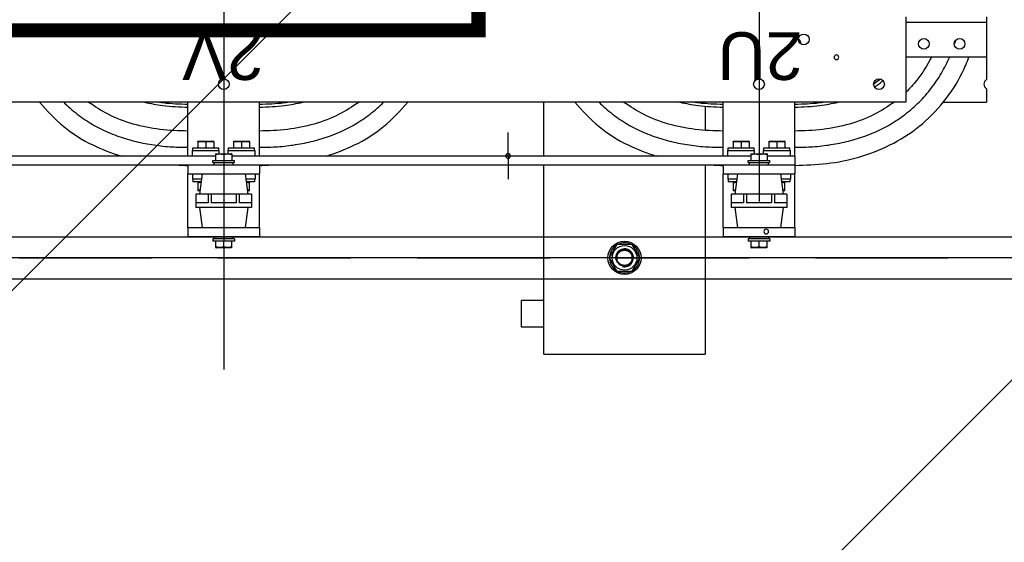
# Model space of a CAD drawing. Header units: centimetres. Extents: x -228435 to 111511, y -89367 to 428125.
# Tile 133 of 216: x -69684 to -68507, y 99900 to 100525. Entities that reach past the tile are written whole.
import ezdxf
from ezdxf.enums import TextEntityAlignment as Align

# ---------------------------------------------------------------- set-up
doc = ezdxf.new("R2010")
doc.units = ezdxf.units.CM
doc.header["$LTSCALE"] = 50
doc.linetypes.add('CENTER', pattern=[2, 1.25, -0.25, 0.25, -0.25])
doc.linetypes.add('HIDDEN2', pattern=[4.7625, 3.175, -1.5875])
doc.layers.get('0').update_dxf_attribs({"color": 8})
for name, color, linetype in [('ARCH_INFO_AREA_ETYKIETY_200', 8, 'Continuous'), ('ARCH_POMOCNICZE_IST', 8, 'HIDDEN2'), ('ARCH_WIDOK_IST', 8, 'Continuous')]:
    doc.layers.add(name, color=color, linetype=linetype)
doc.layers.add('ARCH_WIDOK', color=8, linetype='Continuous', lineweight=13)
doc.layers.add('EL_Transformator RESIBLOC', color=8, linetype='Continuous', lineweight=25)
doc.styles.add('Arial', font='ARIAL.TTF')
doc.styles.add('TEXTSTYLE_4', font='txt', dxfattribs={"width": 0.8})

# ---------------------------------------------------------------- blocks, each defined once
blk = doc.blocks.new('resibloc 20-04')
at = {"layer": 'EL_Transformator RESIBLOC', "linetype": 'CENTER'}
for p, q in [((9003.69, 19103.85), (9003.69, 19118.51)), ((9003.69, 19093.5), (9003.69, 19103.14)), ((8939.69, 19093.5), (8939.69, 19098.42)), ((8969.69, 19092.97), (8969.69, 19095.75)), ((8939.69, 19064.15), (8939.69, 19092.79)), ((8969.69, 19092.97), (8969.69, 19090.18)), ((9003.69, 19064.15), (9003.69, 19092.79))]:
    blk.add_line(p, q, dxfattribs=at)
at = {"layer": 'EL_Transformator RESIBLOC', "linetype": 'Continuous'}
for p, q in [((8946.12, 19094.04), (8946.12, 19116.65)), ((8965.41, 19116.65), (8946.12, 19116.65)), ((8965.41, 19116.65), (8965.41, 19094.04)), ((8965.41, 19113.44), (8968.09, 19113.44)), ((8968.09, 19113.44), (8968.09, 19110.23)), ((8965.41, 19110.23), (8968.09, 19110.23)), ((8954.84, 19106.76), (8953.91, 19105.15)), ((8956.69, 19106.76), (8954.84, 19106.76)), ((8957.62, 19105.15), (8956.69, 19106.76)), ((8953.91, 19105.15), (8954.84, 19103.55)), ((8954.02, 19105.35), (8953.98, 19105.35)), ((8953.98, 19104.96), (8954.02, 19104.96)), ((8956.69, 19103.55), (8957.62, 19105.15)), ((8938.73, 19103.92), (8938.81, 19103.95)), ((8938.73, 19103.92), (8938.73, 19103.14)), ((8938.81, 19103.95), (8940.58, 19103.95)), ((8939.69, 19103.85), (8939.69, 19103.14)), ((8940.66, 19103.92), (8940.58, 19103.95)), ((8940.66, 19103.14), (8940.66, 19103.92)), ((9002.73, 19103.92), (9002.81, 19103.95)), ((9002.73, 19103.92), (9002.73, 19103.14)), ((9002.81, 19103.95), (9004.58, 19103.95)), ((9003.69, 19103.85), (9003.69, 19103.14)), ((9004.66, 19103.92), (9004.58, 19103.95)), ((9004.66, 19103.14), (9004.66, 19103.92)), ((8935.41, 19101.54), (8935.41, 19102.61)), ((8943.98, 19102.61), (8935.41, 19102.61)), ((8938.41, 19102.88), (8938.41, 19103.14)), ((8938.41, 19103.14), (8940.98, 19103.14)), ((8938.41, 19102.88), (8940.98, 19102.88)), ((8938.56, 19102.61), (8938.56, 19102.88)), ((8940.82, 19102.61), (8940.82, 19102.88)), ((8940.98, 19102.88), (8940.98, 19103.14)), ((8943.98, 19101.54), (8943.98, 19102.61)), ((8954.84, 19103.55), (8956.69, 19103.55)), ((8999.41, 19101.54), (8999.41, 19102.61)), ((9007.98, 19102.61), (8999.41, 19102.61)), ((9002.41, 19102.88), (9002.41, 19103.14)), ((9002.41, 19103.14), (9004.98, 19103.14)), ((9002.41, 19102.88), (9004.98, 19102.88)), ((9002.56, 19102.61), (9002.56, 19102.88)), ((9004.82, 19102.61), (9004.82, 19102.88)), ((9004.98, 19102.88), (9004.98, 19103.14)), ((9007.98, 19101.54), (9007.98, 19102.61)), ((8935.41, 19101.54), (8935.41, 19095.11)), ((8943.98, 19101.54), (8935.41, 19101.54)), ((8936.82, 19099.13), (8937.12, 19101.54)), ((8942.57, 19099.13), (8942.27, 19101.54)), ((8943.98, 19101.54), (8943.98, 19095.11)), ((8999.41, 19101.54), (8999.41, 19095.11)), ((9007.98, 19101.54), (8999.41, 19101.54)), ((9000.82, 19099.13), (9001.12, 19101.54)), ((9006.57, 19099.13), (9006.27, 19101.54)), ((9007.98, 19101.54), (9007.98, 19095.11)), ((8936.37, 19097.52), (8936.37, 19099.13)), ((8936.37, 19099.13), (8943.02, 19099.13)), ((8943.02, 19097.52), (8943.02, 19099.13)), ((9000.37, 19097.52), (9000.37, 19099.13)), ((9000.37, 19099.13), (9007.02, 19099.13)), ((9007.02, 19097.52), (9007.02, 19099.13)), ((8936.38, 19097.52), (8936.38, 19098.59)), ((8936.38, 19098.59), (8937.86, 19098.59)), ((8937.86, 19097.52), (8937.86, 19098.59)), ((8938.21, 19097.52), (8938.21, 19098.59)), ((8938.21, 19098.59), (8941.18, 19098.59)), ((8941.18, 19097.52), (8941.18, 19098.59)), ((8941.53, 19097.52), (8941.53, 19098.59)), ((8941.53, 19098.59), (8943.01, 19098.59)), ((8943.01, 19097.52), (8943.01, 19098.59)), ((9000.38, 19097.52), (9000.38, 19098.59)), ((9000.38, 19098.59), (9001.86, 19098.59)), ((9001.86, 19097.52), (9001.86, 19098.59)), ((9002.21, 19097.52), (9002.21, 19098.59)), ((9002.21, 19098.59), (9005.18, 19098.59)), ((9005.18, 19097.52), (9005.18, 19098.59)), ((9005.53, 19097.52), (9005.53, 19098.59)), ((9005.53, 19098.59), (9007.01, 19098.59)), ((9007.01, 19097.52), (9007.01, 19098.59)), ((8936.37, 19097.52), (8943.02, 19097.52)), ((8936.59, 19097.11), (8936.66, 19097.14)), ((8936.59, 19097.11), (8936.59, 19096.1)), ((8936.66, 19097.14), (8936.87, 19097.14)), ((8937.12, 19095.11), (8936.82, 19097.52)), ((8942.27, 19095.11), (8942.57, 19097.52)), ((8942.52, 19097.14), (8942.73, 19097.14)), ((8942.8, 19097.11), (8942.73, 19097.14)), ((8942.8, 19096.1), (8942.8, 19097.11)), ((9000.37, 19097.52), (9007.02, 19097.52)), ((9000.59, 19097.11), (9000.66, 19097.14)), ((9000.59, 19097.11), (9000.59, 19096.1)), ((9000.66, 19097.14), (9000.87, 19097.14)), ((9001.12, 19095.11), (9000.82, 19097.52)), ((9006.27, 19095.11), (9006.57, 19097.52)), ((9006.52, 19097.14), (9006.73, 19097.14)), ((9006.8, 19097.11), (9006.73, 19097.14)), ((9006.8, 19096.1), (9006.8, 19097.11)), ((8935.94, 19095.11), (8935.94, 19095.75)), ((8935.94, 19095.75), (8937.04, 19095.75)), ((8936, 19095.75), (8936, 19096.07)), ((8936, 19096.07), (8937, 19096.07)), ((8936.66, 19096.07), (8936.59, 19096.1)), ((8942.35, 19095.75), (8943.44, 19095.75)), ((8942.39, 19096.07), (8943.39, 19096.07)), ((8942.73, 19096.07), (8942.8, 19096.1)), ((8943.39, 19095.75), (8943.39, 19096.07)), ((8943.44, 19095.11), (8943.44, 19095.75)), ((8999.94, 19095.11), (8999.94, 19095.75)), ((8999.94, 19095.75), (9001.04, 19095.75)), ((9000, 19095.75), (9000, 19096.07)), ((9000, 19096.07), (9001, 19096.07)), ((9000.66, 19096.07), (9000.59, 19096.1)), ((9006.35, 19095.75), (9007.44, 19095.75)), ((9006.39, 19096.07), (9007.39, 19096.07)), ((9006.73, 19096.07), (9006.8, 19096.1)), ((9007.39, 19095.75), (9007.39, 19096.07)), ((9007.44, 19095.11), (9007.44, 19095.75)), ((8935.41, 19092.97), (8935.41, 19095.11)), ((8943.98, 19095.11), (8935.41, 19095.11)), ((8943.98, 19094.04), (8943.98, 19095.11)), ((8999.41, 19094.04), (8999.41, 19095.11)), ((9007.98, 19095.11), (8999.41, 19095.11)), ((9007.98, 19094.04), (9007.98, 19095.11)), ((8943.98, 19094.04), (8935.41, 19094.04)), ((8938.41, 19093.77), (8938.41, 19093.5)), ((8940.98, 19093.77), (8938.41, 19093.77)), ((8940.98, 19093.5), (8938.41, 19093.5)), ((8938.57, 19094.04), (8938.57, 19093.77)), ((8938.73, 19092.73), (8938.73, 19093.5)), ((8939.69, 19092.79), (8939.69, 19093.5)), ((8940.66, 19092.73), (8940.66, 19093.5)), ((8940.83, 19094.04), (8940.83, 19093.77)), ((8940.98, 19093.77), (8940.98, 19093.5)), ((8999.41, 19094.04), (8943.98, 19094.04)), ((9007.98, 19094.04), (8999.41, 19094.04)), ((9002.41, 19093.77), (9002.41, 19093.5)), ((9004.98, 19093.77), (9002.41, 19093.77)), ((9004.98, 19093.5), (9002.41, 19093.5)), ((9002.57, 19094.04), (9002.57, 19093.77)), ((9002.73, 19092.73), (9002.73, 19093.5)), ((9003.69, 19092.79), (9003.69, 19093.5)), ((9004.66, 19092.73), (9004.66, 19093.5)), ((9004.83, 19094.04), (9004.83, 19093.77)), ((9004.98, 19093.77), (9004.98, 19093.5)), ((9063.41, 19094.04), (9007.98, 19094.04)), ((8935.41, 19092.97), (8935.41, 19086.54)), ((8938.73, 19092.97), (8935.41, 19092.97)), ((8935.94, 19092.97), (8935.94, 19092.32)), ((8939.16, 19092.32), (8935.94, 19092.32)), ((8936, 19092.32), (8936, 19092)), ((8938.73, 19092.73), (8938.81, 19092.7)), ((8940.58, 19092.7), (8938.81, 19092.7)), ((8939.11, 19092.32), (8939.11, 19092)), ((8939.16, 19092.7), (8939.16, 19092.32)), ((8940.23, 19092.7), (8940.23, 19092.32)), ((8943.44, 19092.32), (8940.23, 19092.32)), ((8940.28, 19092.32), (8940.28, 19092)), ((8940.66, 19092.73), (8940.58, 19092.7)), ((9002.73, 19092.97), (8940.66, 19092.97)), ((8943.39, 19092.32), (8943.39, 19092)), ((8943.44, 19092.97), (8943.44, 19092.32)), ((8943.98, 19092.97), (8943.98, 19086.54)), ((8965.41, 19092.97), (8965.41, 19086.54)), ((8999.41, 19092.97), (8999.41, 19086.54)), ((8999.94, 19092.97), (8999.94, 19092.32)), ((9003.16, 19092.32), (8999.94, 19092.32)), ((9000, 19092.32), (9000, 19092)), ((9002.73, 19092.73), (9002.81, 19092.7)), ((9004.58, 19092.7), (9002.81, 19092.7)), ((9003.11, 19092.32), (9003.11, 19092)), ((9003.16, 19092.7), (9003.16, 19092.32)), ((9004.23, 19092.7), (9004.23, 19092.32)), ((9007.44, 19092.32), (9004.23, 19092.32)), ((9004.28, 19092.32), (9004.28, 19092)), ((9004.66, 19092.73), (9004.58, 19092.7)), ((9066.73, 19092.97), (9004.66, 19092.97)), ((9007.39, 19092.32), (9007.39, 19092)), ((9007.44, 19092.97), (9007.44, 19092.32)), ((9007.98, 19092.97), (9007.98, 19086.54)), ((8939.11, 19092), (8936, 19092)), ((8936.58, 19091.23), (8936.66, 19091.2)), ((8936.59, 19091.23), (8936.59, 19092)), ((8938.44, 19091.2), (8936.66, 19091.2)), ((8937.55, 19091.29), (8937.55, 19092)), ((8938.52, 19091.23), (8938.44, 19091.2)), ((8938.52, 19091.23), (8938.52, 19092)), ((8943.39, 19092), (8940.28, 19092)), ((8940.87, 19091.23), (8940.87, 19092)), ((8940.87, 19091.23), (8940.95, 19091.2)), ((8942.73, 19091.2), (8940.95, 19091.2)), ((8941.84, 19091.29), (8941.84, 19092)), ((8942.81, 19091.23), (8942.73, 19091.2)), ((8942.8, 19091.23), (8942.8, 19092)), ((9003.11, 19092), (9000, 19092)), ((9000.58, 19091.23), (9000.66, 19091.2)), ((9000.59, 19091.23), (9000.59, 19092)), ((9002.44, 19091.2), (9000.66, 19091.2)), ((9001.55, 19091.29), (9001.55, 19092)), ((9002.52, 19091.23), (9002.44, 19091.2)), ((9002.52, 19091.23), (9002.52, 19092)), ((9007.39, 19092), (9004.28, 19092)), ((9004.87, 19091.23), (9004.87, 19092)), ((9004.87, 19091.23), (9004.95, 19091.2)), ((9006.73, 19091.2), (9004.95, 19091.2)), ((9005.84, 19091.29), (9005.84, 19092)), ((9006.81, 19091.23), (9006.73, 19091.2)), ((9006.8, 19091.23), (9006.8, 19092)), ((8946.12, 19087.03), (8946.12, 19089.91)), ((8912.49, 19084.94), (8912.49, 19086.54)), ((8917.69, 19086.54), (8912.49, 19086.54)), ((8922.13, 19076.36), (8922.13, 19086.54)), ((8922.13, 19086.54), (9085.26, 19086.54)), ((8946.12, 19086.54), (8946.12, 19086.71)), ((8912.49, 19076.36), (8912.49, 19083.84)), ((8912.49, 19081.18), (8922.13, 19081.18)), ((8912.49, 19077), (8922.13, 19077))]:
    blk.add_line(p, q, dxfattribs=at)
at = {"layer": 'EL_Transformator RESIBLOC', "linetype": 'CENTER', "ltscale": 30}
blk.add_line((8898.71, 19105.15), (9110.09, 19105.15), dxfattribs=at)
at = {"layer": 'EL_Transformator RESIBLOC', "linetype": 'Continuous'}
for centre, radius in [((8955.77, 19105.15), 1.98), ((8955.77, 19105.15), 1.48), ((8955.77, 19105.15), 0.985), ((8955.77, 19105.15), 0.907), ((8925.35, 19084.39), 0.643), ((8939.69, 19084.39), 0.643), ((9003.69, 19084.39), 0.643), ((8915.71, 19079.57), 0.643), ((8919.99, 19079.57), 0.643), ((8934.34, 19079.04), 0.643)]:
    blk.add_circle(centre, radius, dxfattribs=at)
for centre, radius, start, end in [((8955.77, 19105.15), 1.8, 123.4386, 173.8494), ((8955.77, 19105.15), 1.07, 75, 15), ((8955.77, 19105.15), 1.8, 63.4943, 116.693), ((8955.77, 19105.15), 1.8, 3.3262, 56.481), ((8955.77, 19105.15), 1.8, 186.1506, 236.5614), ((8955.77, 19105.15), 1.8, 303.519, 356.6738), ((8955.77, 19105.15), 1.8, 243.307, 296.5057), ((8938.83, 19102.01), 0.278, 0, 180), ((8938.83, 19102.01), 0.278, 180, 0), ((8969.69, 19092.97), 0.278, 0, 180), ((8969.69, 19092.97), 0.278, 180, 0), ((8912.16, 19084.39), 0.643, 301.1089, 58.8911), ((8930.44, 19081.18), 0.278, 0, 180), ((8930.44, 19081.18), 0.278, 180, 0), ((8935.41, 19079.57), 0.75, 180, 233.4914)]:
    blk.add_arc(centre, radius, start, end, dxfattribs=at)
for points in [[(8938.73, 19103.85), (8938.85, 19103.88), (8938.97, 19103.9), (8939.09, 19103.91), (8939.21, 19103.92), (8939.33, 19103.91), (8939.45, 19103.9), (8939.57, 19103.88), (8939.69, 19103.85)], [(8939.69, 19103.85), (8939.82, 19103.88), (8939.94, 19103.9), (8940.06, 19103.91), (8940.18, 19103.92), (8940.3, 19103.91), (8940.42, 19103.9), (8940.54, 19103.88), (8940.66, 19103.85)], [(9002.73, 19103.85), (9002.85, 19103.88), (9002.97, 19103.9), (9003.09, 19103.91), (9003.21, 19103.92), (9003.33, 19103.91), (9003.45, 19103.9), (9003.57, 19103.88), (9003.69, 19103.85)], [(9003.69, 19103.85), (9003.82, 19103.88), (9003.94, 19103.9), (9004.06, 19103.91), (9004.18, 19103.92), (9004.3, 19103.91), (9004.42, 19103.9), (9004.54, 19103.88), (9004.66, 19103.85)], [(8936.59, 19097.05), (8936.7, 19097.07), (8936.8, 19097.09), (8936.87, 19097.1)], [(8942.52, 19097.1), (8942.58, 19097.09), (8942.69, 19097.07), (8942.8, 19097.05)], [(9000.59, 19097.05), (9000.7, 19097.07), (9000.8, 19097.09), (9000.87, 19097.1)], [(9006.52, 19097.1), (9006.58, 19097.09), (9006.69, 19097.07), (9006.8, 19097.05)], [(8937, 19096.1), (8936.91, 19096.11), (8936.8, 19096.12), (8936.7, 19096.14), (8936.59, 19096.17)], [(8942.8, 19096.17), (8942.69, 19096.14), (8942.58, 19096.12), (8942.48, 19096.11), (8942.39, 19096.1)], [(9001, 19096.1), (9000.91, 19096.11), (9000.8, 19096.12), (9000.7, 19096.14), (9000.59, 19096.17)], [(9006.8, 19096.17), (9006.69, 19096.14), (9006.58, 19096.12), (9006.48, 19096.11), (9006.39, 19096.1)], [(8935.41, 19094.1), (8931.57, 19093.87), (8927.76, 19093.1), (8924.04, 19091.66), (8920.57, 19089.45), (8917.62, 19086.49), (8915.4, 19083.02), (8914.59, 19081.18)], [(8945.05, 19094.08), (8943.98, 19094.1)], [(8945.05, 19094.08), (8943.98, 19094.1)], [(8999.41, 19094.1), (8998.34, 19094.08)], [(9009.05, 19094.08), (9007.98, 19094.1)], [(9009.05, 19094.08), (9007.98, 19094.1)], [(8939.69, 19092.79), (8939.57, 19092.76), (8939.45, 19092.74), (8939.33, 19092.73), (8939.21, 19092.73), (8939.09, 19092.73), (8938.97, 19092.74), (8938.85, 19092.76), (8938.73, 19092.79)], [(8940.66, 19092.79), (8940.54, 19092.76), (8940.42, 19092.74), (8940.3, 19092.73), (8940.18, 19092.73), (8940.06, 19092.73), (8939.94, 19092.74), (8939.82, 19092.76), (8939.69, 19092.79)], [(8961.72, 19086.56), (8958.82, 19089.45), (8955.35, 19091.66), (8951.94, 19093.01)], [(8961.72, 19086.56), (8958.82, 19089.45), (8955.35, 19091.66), (8951.94, 19093.01)], [(8991.45, 19093.01), (8988.04, 19091.66), (8984.57, 19089.45), (8981.67, 19086.56)], [(9003.69, 19092.79), (9003.57, 19092.76), (9003.45, 19092.74), (9003.33, 19092.73), (9003.21, 19092.73), (9003.09, 19092.73), (9002.97, 19092.74), (9002.85, 19092.76), (9002.73, 19092.79)], [(9004.66, 19092.79), (9004.54, 19092.76), (9004.42, 19092.74), (9004.3, 19092.73), (9004.18, 19092.73), (9004.06, 19092.73), (9003.94, 19092.74), (9003.82, 19092.76), (9003.69, 19092.79)], [(9025.72, 19086.56), (9022.82, 19089.45), (9019.35, 19091.66), (9015.94, 19093.01)], [(9025.72, 19086.56), (9022.82, 19089.45), (9019.35, 19091.66), (9015.94, 19093.01)], [(8935.41, 19091.94), (8933.25, 19091.87), (8931.1, 19091.62), (8928.98, 19091.19), (8926.91, 19090.56), (8924.94, 19089.7), (8923.07, 19088.6), (8921.34, 19087.27), (8919.79, 19085.73), (8918.46, 19084), (8917.37, 19082.13), (8916.93, 19081.19)], [(8937.55, 19091.29), (8937.41, 19091.26), (8937.27, 19091.24), (8937.14, 19091.23), (8937, 19091.23), (8936.87, 19091.24), (8936.73, 19091.26), (8936.59, 19091.29)], [(8938.52, 19091.29), (8938.38, 19091.26), (8938.24, 19091.24), (8938.1, 19091.23), (8937.97, 19091.23), (8937.83, 19091.24), (8937.69, 19091.26), (8937.55, 19091.29)], [(8941.84, 19091.29), (8941.7, 19091.26), (8941.56, 19091.24), (8941.42, 19091.23), (8941.29, 19091.23), (8941.15, 19091.24), (8941.01, 19091.26), (8940.87, 19091.29)], [(8942.8, 19091.29), (8942.66, 19091.26), (8942.52, 19091.24), (8942.39, 19091.23), (8942.25, 19091.23), (8942.12, 19091.24), (8941.98, 19091.26), (8941.84, 19091.29)], [(8958.82, 19086.56), (8958.05, 19087.27), (8956.32, 19088.6), (8954.45, 19089.7), (8952.47, 19090.56), (8950.41, 19091.19), (8948.29, 19091.62), (8946.14, 19091.87), (8943.98, 19091.94)], [(8999.41, 19091.94), (8997.25, 19091.87), (8995.1, 19091.62), (8992.98, 19091.19), (8990.91, 19090.56), (8988.94, 19089.7), (8987.07, 19088.6), (8985.34, 19087.27), (8984.57, 19086.56)], [(9001.55, 19091.29), (9001.41, 19091.26), (9001.27, 19091.24), (9001.14, 19091.23), (9001, 19091.23), (9000.87, 19091.24), (9000.73, 19091.26), (9000.59, 19091.29)], [(9002.52, 19091.29), (9002.38, 19091.26), (9002.24, 19091.24), (9002.1, 19091.23), (9001.97, 19091.23), (9001.83, 19091.24), (9001.69, 19091.26), (9001.55, 19091.29)], [(9005.84, 19091.29), (9005.7, 19091.26), (9005.56, 19091.24), (9005.42, 19091.23), (9005.29, 19091.23), (9005.15, 19091.24), (9005.01, 19091.26), (9004.87, 19091.29)], [(9006.8, 19091.29), (9006.66, 19091.26), (9006.52, 19091.24), (9006.39, 19091.23), (9006.25, 19091.23), (9006.12, 19091.24), (9005.98, 19091.26), (9005.84, 19091.29)], [(9022.82, 19086.56), (9022.05, 19087.27), (9020.32, 19088.6), (9018.45, 19089.7), (9016.47, 19090.56), (9014.41, 19091.19), (9012.29, 19091.62), (9010.14, 19091.87), (9007.98, 19091.94)], [(8923.55, 19086.57), (8925.87, 19087.99), (8928.89, 19089.16), (8932.08, 19089.8), (8935.41, 19090)], [(8943.98, 19090), (8947.31, 19089.8), (8950.5, 19089.16), (8953.52, 19087.99), (8955.84, 19086.57)], [(8987.55, 19086.57), (8989.87, 19087.99), (8992.89, 19089.16), (8996.08, 19089.8), (8999.41, 19090)], [(9007.98, 19090), (9011.31, 19089.8), (9014.5, 19089.16), (9017.52, 19087.99), (9019.84, 19086.57)], [(8935.41, 19087.13), (8932.43, 19086.95), (8930.23, 19086.55)], [(8931.86, 19086.55), (8932.47, 19086.64), (8935.41, 19086.81)], [(8949.16, 19086.55), (8946.96, 19086.95), (8943.98, 19087.13)], [(8943.98, 19086.81), (8946.92, 19086.64), (8947.53, 19086.55)], [(8999.41, 19087.13), (8996.43, 19086.95), (8994.23, 19086.55)], [(8995.86, 19086.55), (8996.47, 19086.64), (8999.41, 19086.81)], [(9013.16, 19086.55), (9010.96, 19086.95), (9007.98, 19087.13)], [(9007.98, 19086.81), (9010.92, 19086.64), (9011.53, 19086.55)], [(8919.07, 19081.18), (8920.82, 19083.93), (8922.11, 19085.34)], [(8925.81, 19084.65), (8924.92, 19084.01), (8924.88, 19083.97)], [(8925.17, 19083.79), (8925.97, 19084.37)], [(8925.9, 19084.71), (8925.81, 19084.65)], [(8916.31, 19079.58), (8916.19, 19079.22)], [(8916.32, 19079.61), (8916.31, 19079.58)]]:
    blk.add_spline(points, degree=3, dxfattribs=at)
at = {"layer": 'EL_Transformator RESIBLOC', "linetype": 'Continuous', "style": 'TEXTSTYLE_4'}
for s, width, p, p2 in [('2U', 1.070632, (8934.47, 19078.18), (8944.65, 19078.18)), ('2V', 0.85316, (8998.92, 19078.18), (9008.65, 19078.18))]:
    blk.add_text(s, height=5.705, dxfattribs=dict(at, width=width)).set_placement(p, p2, align=Align.FIT)
blk = doc.blocks.new('etykieta_numer')
at = {"color": 0, "linetype": 'ByBlock', "const_width": 2.44}
blk.add_lwpolyline([(-50, -50), (-50, 0), (50, 0), (50, -50)], close=True, dxfattribs=at)
at = {"color": 0, "linetype": 'ByBlock', "style": 'Arial'}
blk.add_attdef('AECAREA:NUMBER', text='', height=28, dxfattribs=at).set_placement((0, -25), align=Align.MIDDLE)

msp = doc.modelspace()

# ---------------------------------------------------------------- hatches: boundary and pattern name
at = {"layer": 'ARCH_WIDOK'}
h = msp.add_hatch(dxfattribs=at)
h.set_pattern_fill('ANSI31', color=256, scale=290, style=0)
h.set_pattern_definition([(45, (-121140, -45000), (-651.0686, 651.0686), [])])
h.paths.add_polyline_path([(-71740, 89100), (-71740, 102700), (-71190, 102700), (-71190, 105100), (-64590, 105100), (-64590, 89100)])

# ---------------------------------------------------------------- linework, layer by layer
at = {"layer": 'ARCH_POMOCNICZE_IST'}
msp.add_line((-71590, 100240, 630), (-67640, 100240, 630), dxfattribs=at)
at = {"layer": 'ARCH_WIDOK_IST'}
for p, q in [((-71590, 100265, 630), (-67640, 100265, 630)), ((-71590, 100215, 630), (-67640, 100215, 630))]:
    msp.add_line(p, q, dxfattribs=at)

# ---------------------------------------------------------------- block references
at = {"layer": 'ARCH_INFO_AREA_ETYKIETY_200', "linetype": 'Continuous', "lineweight": -3, "xscale": 7, "yscale": 7, "zscale": 10}
msp.add_blockref('etykieta_numer', (-69485.31379, 100862.00183, 630), dxfattribs=at).add_auto_attribs({'AECAREA:NUMBER': '049'})
at = {"layer": 'EL_Transformator RESIBLOC', "xscale": 10, "yscale": 10, "zscale": 10, "rotation": 180}
msp.add_blockref('resibloc 20-04', (20596.94822, 291291.54459, 630), dxfattribs=at)

doc.saveas('drawing.dxf')
